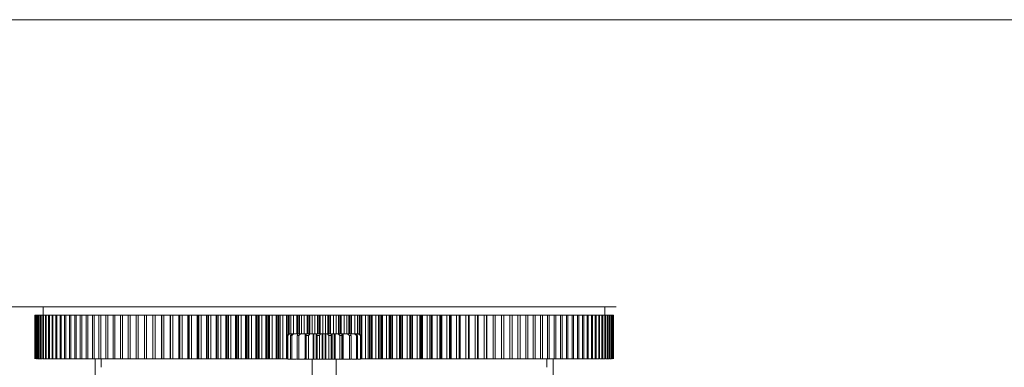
# Model space of a CAD drawing. Header units: millimetres. Extents: x 10 to 2518, y 8 to 1786.
# Tile 15 of 34: x 350 to 935, y 1580 to 1786. Entities that reach past the tile are written whole.
import ezdxf

# ---------------------------------------------------------------- set-up
doc = ezdxf.new("R2010")
doc.units = ezdxf.units.MM
doc.layers.add('1', color=7, linetype='Continuous', true_color=0xffffff)
doc.styles.add('黑体', font='txt')
doc.dimstyles.new('DIMSTYLE_BRK_3', dxfattribs={"dimtxt": 0.18, "dimasz": 0.18, "dimexe": 0.18, "dimexo": 0.0625, "dimgap": 0.09, "dimtad": 0, "dimtih": 1, "dimtoh": 1, "dimdec": 4, "dimzin": 0, "dimdsep": 46, "dimtxsty": 'Standard', "dimcen": 0.09, "dimadec": 0, "dimazin": 0, "dimtfac": 1, "dimtdec": 4, "dimtofl": 0, "dimtmove": 0, "dimatfit": 3, "dimfxl": 1, "dimtolj": 1, "dimtzin": 0, "dimarcsym": 0})

# ---------------------------------------------------------------- blocks, each defined once
blk = doc.blocks.new('_U10')
at = {"layer": '1', "color": 92, "linetype": 'Continuous', "lineweight": 13}
for p, q in [((363.96, 1615.89), (113.25, 1615.89)), ((113.75, 1613.39), (113.75, 1459.5)), ((113.75, 1284.39), (113.75, 1438.28)), ((225.5, 1281.89), (113.25, 1281.89)), ((240.24, 1281.89), (226, 1281.89))]:
    blk.add_line(p, q, dxfattribs=at)
at = {"layer": '1', "color": 92, "lineweight": 13}
for points in [[(114.17, 1613.39), (113.33, 1613.39), (113.75, 1615.89)], [(113.33, 1284.39), (114.17, 1284.39), (113.75, 1281.89)]]:
    blk.add_solid(points, dxfattribs=at)
at = {"layer": 'Defpoints', "color": 0, "lineweight": 13}
for p in [(113.75, 1615.89), (364.46, 1615.89), (240.74, 1281.89)]:
    blk.add_point(p, dxfattribs=at)
at = {"layer": '1', "color": 7, "lineweight": 13, "insert": (113.75, 1459), "char_height": 20, "attachment_point": 2, "style": '黑体'}
blk.add_mtext('\\A1;334', dxfattribs=at)

msp = doc.modelspace()

# ---------------------------------------------------------------- linework, layer by layer
at = {"layer": '1', "color": 92, "linetype": 'Continuous', "lineweight": 13}
msp.add_line((10, 1786.3643), (2517.9237, 1786.3643), dxfattribs=at)
at = {"layer": '1', "color": 253, "linetype": 'Continuous', "lineweight": 13}
for q in [(357.0137, 1615.8895), (704.491, 1615.8895)]:
    msp.add_line((530.7523, 1615.8895), q, dxfattribs=at)
at = {"layer": '1', "color": 7, "linetype": 'Continuous', "lineweight": 13}
for p, q in [((363.7523, 1615.8895), (363.7523, 1610.8895)), ((697.7523, 1610.8895), (697.7523, 1615.8895)), ((358.7685, 1610.8895), (358.7988, 1610.8895)), ((358.7685, 1584.8895), (358.7685, 1610.8895)), ((358.7988, 1610.8895), (358.973, 1610.8895)), ((358.7988, 1584.8895), (358.7988, 1610.8895)), ((358.973, 1584.8895), (358.973, 1610.8895)), ((358.973, 1610.8895), (359.064, 1610.8895)), ((359.064, 1584.8895), (359.064, 1610.8895)), ((359.064, 1610.8895), (359.4123, 1610.8895)), ((359.4122, 1584.8895), (359.4122, 1610.8895)), ((359.4123, 1610.8895), (359.5638, 1610.8895)), ((359.5638, 1584.8895), (359.5638, 1610.8895)), ((359.5638, 1610.8895), (360.0855, 1610.8895)), ((360.0855, 1584.8895), (360.0855, 1610.8895)), ((360.0855, 1610.8895), (360.2973, 1610.8895)), ((360.2973, 1584.8895), (360.2973, 1610.8895)), ((360.2973, 1610.8895), (360.9919, 1610.8895)), ((360.9918, 1584.8895), (360.9918, 1610.8895)), ((360.9919, 1610.8895), (361.2637, 1610.8895)), ((361.2637, 1584.8895), (361.2637, 1610.8895)), ((361.2637, 1610.8895), (362.13, 1610.8895)), ((362.13, 1584.8895), (362.13, 1610.8895)), ((362.13, 1610.8895), (362.4615, 1610.8895)), ((362.4615, 1584.8895), (362.4615, 1610.8895)), ((362.4615, 1610.8895), (363.4985, 1610.8895)), ((363.4985, 1584.8895), (363.4985, 1610.8895)), ((363.4985, 1610.8895), (363.8893, 1610.8895)), ((363.8893, 1584.8895), (363.8893, 1610.8895)), ((363.8893, 1610.8895), (365.0955, 1610.8895)), ((365.0955, 1584.8895), (365.0955, 1610.8895)), ((365.0955, 1610.8895), (365.5449, 1610.8895)), ((365.5449, 1584.8895), (365.5449, 1610.8895)), ((365.5449, 1610.8895), (366.9187, 1610.8895)), ((366.9187, 1584.8895), (366.9187, 1610.8895)), ((366.9187, 1610.8895), (367.4262, 1610.8895)), ((367.4262, 1584.8895), (367.4262, 1610.8895)), ((367.4262, 1610.8895), (368.9657, 1610.8895)), ((368.9657, 1584.8895), (368.9657, 1610.8895)), ((368.9657, 1610.8895), (369.5306, 1610.8895)), ((369.5306, 1584.8895), (369.5306, 1610.8895)), ((369.5306, 1610.8895), (371.2337, 1610.8895)), ((371.8552, 1610.8895), (371.2337, 1610.8895)), ((371.2337, 1584.8895), (371.2337, 1610.8895)), ((371.8552, 1610.8895), (373.7196, 1610.8895)), ((371.8552, 1584.8895), (371.8552, 1610.8895)), ((373.7196, 1584.8895), (373.7196, 1610.8895)), ((373.7196, 1610.8895), (374.3968, 1610.8895)), ((374.3968, 1584.8895), (374.3968, 1610.8895)), ((374.3968, 1610.8895), (376.42, 1610.8895)), ((376.42, 1584.8895), (376.42, 1610.8895)), ((376.42, 1610.8895), (377.152, 1610.8895)), ((377.152, 1610.8895), (379.3312, 1610.8895)), ((377.152, 1584.8895), (377.152, 1610.8895)), ((379.3312, 1584.8895), (379.3312, 1610.8895)), ((379.3312, 1610.8895), (380.117, 1610.8895)), ((380.117, 1610.8895), (382.4491, 1610.8895)), ((380.117, 1584.8895), (380.117, 1610.8895)), ((383.2877, 1610.8895), (382.4491, 1610.8895)), ((382.4491, 1584.8895), (382.4491, 1610.8895)), ((383.2877, 1584.8895), (383.2877, 1610.8895)), ((383.2877, 1610.8895), (385.7696, 1610.8895)), ((386.6599, 1610.8895), (385.7697, 1610.8895)), ((385.7697, 1584.8895), (385.7697, 1610.8895)), ((386.6599, 1610.8895), (389.2882, 1610.8895)), ((386.6599, 1584.8895), (386.6599, 1610.8895)), ((390.2288, 1610.8895), (389.2883, 1610.8895)), ((389.2883, 1584.8895), (389.2883, 1610.8895)), ((390.2288, 1610.8895), (393.0001, 1610.8895)), ((390.2288, 1584.8895), (390.2288, 1610.8895)), ((393.9897, 1610.8895), (393.0001, 1610.8895)), ((393.0001, 1584.8895), (393.0001, 1610.8895)), ((393.9897, 1610.8895), (396.9, 1610.8895)), ((393.9897, 1584.8895), (393.9897, 1610.8895)), ((397.9375, 1610.8895), (396.9, 1610.8895)), ((396.9, 1584.8895), (396.9, 1610.8895)), ((397.9375, 1610.8895), (400.9828, 1610.8895)), ((397.9375, 1584.8895), (397.9375, 1610.8895)), ((402.0666, 1610.8895), (400.9828, 1610.8895)), ((400.9828, 1584.8895), (400.9828, 1610.8895)), ((402.0666, 1610.8895), (405.2428, 1610.8895)), ((402.0666, 1584.8895), (402.0666, 1610.8895)), ((406.3715, 1610.8895), (405.2429, 1610.8895)), ((405.2429, 1584.8895), (405.2429, 1610.8895)), ((406.3715, 1610.8895), (409.6743, 1610.8895)), ((406.3715, 1584.8895), (406.3715, 1610.8895)), ((410.8462, 1610.8895), (409.6743, 1610.8895)), ((409.6743, 1584.8895), (409.6743, 1610.8895)), ((410.8462, 1610.8895), (414.2712, 1610.8895)), ((410.8462, 1584.8895), (410.8462, 1610.8895)), ((415.4848, 1610.8895), (414.2712, 1610.8895)), ((414.2712, 1584.8895), (414.2712, 1610.8895)), ((415.4848, 1610.8895), (419.0271, 1610.8895)), ((415.4848, 1584.8895), (415.4848, 1610.8895)), ((420.2808, 1610.8895), (419.0271, 1610.8895)), ((419.0271, 1584.8895), (419.0271, 1610.8895)), ((420.2808, 1610.8895), (423.9357, 1610.8895)), ((420.2808, 1584.8895), (420.2808, 1610.8895)), ((425.2277, 1610.8895), (423.9357, 1610.8895)), ((423.9357, 1584.8895), (423.9357, 1610.8895)), ((425.2277, 1610.8895), (429.0161, 1610.8895)), ((425.2277, 1584.8895), (425.2277, 1610.8895)), ((428.9901, 1584.8895), (428.9901, 1610.8895)), ((429.0161, 1610.8895), (430.3187, 1610.8895)), ((430.3187, 1610.8895), (434.0153, 1610.8895)), ((430.3187, 1584.8895), (430.3187, 1610.8895)), ((434.1836, 1610.8895), (434.0153, 1610.8895)), ((434.0153, 1584.8895), (434.0153, 1610.8895)), ((434.1836, 1584.8895), (434.1836, 1610.8895)), ((434.1836, 1610.8895), (435.5469, 1610.8895)), ((435.5469, 1610.8895), (439.1467, 1610.8895)), ((435.5469, 1584.8895), (435.5469, 1610.8895)), ((439.5089, 1610.8895), (439.1467, 1610.8895)), ((439.1467, 1584.8895), (439.1467, 1610.8895)), ((440.9051, 1610.8895), (439.5089, 1610.8895)), ((439.5089, 1584.8895), (439.5089, 1610.8895)), ((440.9051, 1610.8895), (444.4031, 1610.8895)), ((440.9051, 1584.8895), (440.9051, 1610.8895)), ((444.8707, 1610.8895), (444.4031, 1610.8895)), ((444.4031, 1584.8895), (444.4031, 1610.8895)), ((444.8707, 1584.8895), (444.8707, 1610.8895)), ((446.3861, 1610.8895), (444.9589, 1610.8895)), ((444.9589, 1584.8895), (444.9589, 1610.8895)), ((446.3861, 1584.8895), (446.3861, 1610.8895)), ((446.3861, 1610.8895), (449.7776, 1610.8895)), ((449.7776, 1584.8895), (449.7776, 1610.8895)), ((450.2433, 1610.8895), (449.7776, 1610.8895)), ((450.2433, 1584.8895), (450.2433, 1610.8895)), ((450.2433, 1610.8895), (450.526, 1610.8895)), ((451.9823, 1610.8895), (450.526, 1610.8895)), ((450.526, 1584.8895), (450.526, 1610.8895)), ((451.9823, 1610.8895), (455.2626, 1610.8895)), ((451.9823, 1584.8895), (451.9823, 1610.8895)), ((455.2626, 1584.8895), (455.2626, 1610.8895)), ((455.7258, 1610.8895), (455.2626, 1610.8895)), ((455.7258, 1610.8895), (456.2027, 1610.8895)), ((455.7258, 1584.8895), (455.7258, 1610.8895)), ((457.6861, 1610.8895), (456.2027, 1610.8895)), ((456.2027, 1584.8895), (456.2027, 1610.8895)), ((457.6861, 1610.8895), (460.8507, 1610.8895)), ((457.6861, 1584.8895), (457.6861, 1610.8895)), ((461.3108, 1610.8895), (460.8507, 1610.8895)), ((460.8507, 1584.8895), (460.8507, 1610.8895)), ((461.3108, 1584.8895), (461.3108, 1610.8895)), ((461.3108, 1610.8895), (461.9813, 1610.8895)), ((463.4897, 1610.8895), (461.9813, 1610.8895)), ((461.9813, 1584.8895), (461.9813, 1610.8895)), ((463.4897, 1610.8895), (466.5343, 1610.8895)), ((463.4897, 1584.8895), (463.4897, 1610.8895)), ((466.5343, 1584.8895), (466.5343, 1610.8895)), ((466.9906, 1610.8895), (466.5343, 1610.8895)), ((466.9906, 1610.8895), (467.7467, 1610.8895)), ((466.9906, 1584.8895), (466.9906, 1610.8895)), ((467.7467, 1584.8895), (467.7467, 1610.8895)), ((467.7467, 1610.8895), (467.8527, 1610.8895)), ((467.8527, 1610.8895), (467.8527, 1584.8895)), ((467.8527, 1610.8895), (467.8538, 1610.8895)), ((467.8538, 1584.8895), (467.8538, 1610.8895)), ((467.8538, 1610.8895), (469.3851, 1610.8895)), ((469.3851, 1610.8895), (472.3056, 1610.8895)), ((469.3851, 1584.8895), (469.3851, 1610.8895)), ((472.7576, 1610.8895), (472.3056, 1610.8895)), ((472.3056, 1584.8895), (472.3056, 1610.8895)), ((472.7576, 1610.8895), (473.5245, 1610.8895)), ((472.7576, 1584.8895), (472.7576, 1610.8895)), ((473.757, 1610.8895), (473.5245, 1610.8895)), ((473.5245, 1584.8895), (473.5245, 1610.8895)), ((473.757, 1610.8895), (473.757, 1584.8895)), ((473.757, 1610.8895), (473.8122, 1610.8895)), ((473.8122, 1584.8895), (473.8122, 1610.8895)), ((473.8122, 1610.8895), (475.3644, 1610.8895)), ((475.3644, 1610.8895), (478.1567, 1610.8895)), ((475.3644, 1584.8895), (475.3644, 1610.8895)), ((478.6037, 1610.8895), (478.1567, 1610.8895)), ((478.1567, 1584.8895), (478.1567, 1610.8895)), ((478.6037, 1610.8895), (479.3805, 1610.8895)), ((478.6037, 1584.8895), (478.6037, 1610.8895)), ((479.3805, 1584.8895), (479.3805, 1610.8895)), ((479.3805, 1610.8895), (479.6579, 1610.8895)), ((479.8484, 1610.8895), (479.6579, 1610.8895)), ((479.6579, 1584.8895), (479.6579, 1610.8895)), ((479.8484, 1584.8895), (479.8484, 1610.8895)), ((479.8484, 1610.8895), (481.4193, 1610.8895)), ((481.4193, 1610.8895), (484.0797, 1610.8895)), ((481.4193, 1584.8895), (481.4193, 1610.8895)), ((484.0797, 1584.8895), (484.0797, 1610.8895)), ((484.5211, 1610.8895), (484.0797, 1610.8895)), ((484.5211, 1610.8895), (485.3067, 1610.8895)), ((484.5211, 1584.8895), (484.5211, 1610.8895)), ((485.3067, 1584.8895), (485.3067, 1610.8895)), ((485.3067, 1610.8895), (485.5978, 1610.8895)), ((485.9541, 1610.8895), (485.5978, 1610.8895)), ((485.5978, 1584.8895), (485.5978, 1610.8895)), ((487.5416, 1610.8895), (485.9541, 1610.8895)), ((485.9541, 1584.8895), (485.9541, 1610.8895)), ((487.5416, 1610.8895), (490.0665, 1610.8895)), ((487.5416, 1584.8895), (487.5416, 1610.8895)), ((490.5016, 1610.8895), (490.0665, 1610.8895)), ((490.0665, 1584.8895), (490.0665, 1610.8895)), ((490.5016, 1610.8895), (491.295, 1610.8895)), ((490.5016, 1584.8895), (490.5016, 1610.8895)), ((491.5995, 1610.8895), (491.295, 1610.8895)), ((491.295, 1584.8895), (491.295, 1610.8895)), ((491.5995, 1584.8895), (491.5995, 1610.8895)), ((491.5995, 1610.8895), (492.121, 1610.8895)), ((493.723, 1610.8895), (492.121, 1610.8895)), ((492.121, 1584.8895), (492.121, 1610.8895)), ((493.723, 1610.8895), (496.1088, 1610.8895)), ((493.723, 1584.8895), (493.723, 1610.8895)), ((496.5371, 1610.8895), (496.1088, 1610.8895)), ((496.1088, 1584.8895), (496.1088, 1610.8895)), ((496.5371, 1584.8895), (496.5371, 1610.8895)), ((496.5371, 1610.8895), (497.3371, 1610.8895)), ((497.6546, 1610.8895), (497.3371, 1610.8895)), ((497.3371, 1584.8895), (497.3371, 1610.8895)), ((497.6546, 1584.8895), (497.6546, 1610.8895)), ((497.6546, 1610.8895), (498.3406, 1610.8895)), ((499.9549, 1610.8895), (498.3406, 1610.8895)), ((498.3406, 1584.8895), (498.3406, 1610.8895)), ((499.9549, 1610.8895), (502.1984, 1610.8895)), ((499.9549, 1584.8895), (499.9549, 1610.8895)), ((502.6194, 1610.8895), (502.1984, 1610.8895)), ((502.1984, 1584.8895), (502.1984, 1610.8895)), ((502.6194, 1610.8895), (503.4249, 1610.8895)), ((502.6194, 1584.8895), (502.6194, 1610.8895)), ((503.755, 1610.8895), (503.4249, 1610.8895)), ((503.4249, 1584.8895), (503.4249, 1610.8895)), ((503.755, 1584.8895), (503.755, 1610.8895)), ((503.755, 1610.8895), (504.6046, 1610.8895)), ((506.2289, 1610.8895), (504.6046, 1610.8895)), ((504.6046, 1584.8895), (504.6046, 1610.8895)), ((506.2289, 1610.8895), (508.327, 1610.8895)), ((506.2289, 1584.8895), (506.2289, 1610.8895)), ((508.74, 1610.8895), (508.327, 1610.8895)), ((508.327, 1584.8895), (508.327, 1610.8895)), ((508.74, 1610.8895), (509.55, 1610.8895)), ((508.74, 1584.8895), (508.74, 1610.8895)), ((509.8922, 1610.8895), (509.55, 1610.8895)), ((509.55, 1599.4601), (509.55, 1610.8895)), ((509.8922, 1599.7891), (509.8922, 1610.8895)), ((509.8922, 1610.8895), (510.9042, 1610.8895)), ((512.5363, 1610.8895), (510.9042, 1610.8895)), ((510.9042, 1599.7891), (510.9042, 1610.8895)), ((512.5363, 1610.8895), (514.4863, 1610.8895)), ((512.5363, 1599.7891), (512.5363, 1610.8895)), ((514.4863, 1599.7891), (514.4863, 1610.8895)), ((514.8908, 1610.8895), (514.4863, 1610.8895)), ((514.8908, 1610.8895), (515.7041, 1610.8895)), ((514.8908, 1599.7891), (514.8908, 1610.8895)), ((516.0579, 1610.8895), (515.7041, 1610.8895)), ((515.7041, 1599.7891), (515.7041, 1610.8895)), ((517.231, 1610.8895), (516.0579, 1610.8895)), ((516.0579, 1599.7891), (516.0579, 1610.8895)), ((518.8687, 1610.8895), (517.231, 1610.8895)), ((517.231, 1599.7891), (517.231, 1610.8895)), ((518.8687, 1610.8895), (520.6677, 1610.8895)), ((518.8687, 1599.7891), (518.8687, 1610.8895)), ((520.6677, 1599.7891), (520.6677, 1610.8895)), ((521.0631, 1610.8895), (520.6677, 1610.8895)), ((521.0631, 1610.8895), (521.8787, 1610.8895)), ((521.0631, 1599.7891), (521.0631, 1610.8895)), ((522.2437, 1610.8895), (521.8787, 1610.8895)), ((521.8787, 1599.7891), (521.8787, 1610.8895)), ((523.5762, 1610.8895), (522.2437, 1610.8895)), ((522.2437, 1599.7891), (522.2437, 1610.8895)), ((525.2173, 1610.8895), (523.5762, 1610.8895)), ((523.5762, 1599.7891), (523.5762, 1610.8895)), ((525.2173, 1610.8895), (526.863, 1610.8895)), ((525.2173, 1599.7891), (525.2173, 1610.8895)), ((526.863, 1599.7891), (526.863, 1610.8895)), ((527.2488, 1610.8895), (526.863, 1610.8895)), ((527.2488, 1610.8895), (528.0655, 1610.8895)), ((527.2488, 1599.7891), (527.2488, 1610.8895)), ((528.0654, 1599.7891), (528.0654, 1610.8895)), ((528.4411, 1610.8895), (528.0655, 1610.8895)), ((529.9312, 1610.8895), (528.4411, 1610.8895)), ((528.4411, 1599.7891), (528.4411, 1610.8895)), ((531.5734, 1610.8895), (529.9312, 1610.8895)), ((529.9312, 1599.7891), (529.9312, 1610.8895)), ((531.5734, 1610.8895), (533.0636, 1610.8895)), ((531.5734, 1599.7891), (531.5734, 1610.8895)), ((533.0636, 1599.7891), (533.0636, 1610.8895)), ((533.4392, 1610.8895), (533.0636, 1610.8895)), ((533.4392, 1610.8895), (534.2559, 1610.8895)), ((533.4392, 1599.7891), (533.4392, 1610.8895)), ((534.6416, 1610.8895), (534.2559, 1610.8895)), ((534.2559, 1599.7891), (534.2559, 1610.8895)), ((536.2874, 1610.8895), (534.6416, 1610.8895)), ((534.6416, 1599.7891), (534.6416, 1610.8895)), ((537.9285, 1610.8895), (536.2874, 1610.8895)), ((536.2874, 1599.7891), (536.2874, 1610.8895)), ((537.9285, 1610.8895), (539.261, 1610.8895)), ((537.9285, 1599.7891), (537.9285, 1610.8895)), ((539.261, 1599.7891), (539.261, 1610.8895)), ((539.6259, 1610.8895), (539.261, 1610.8895)), ((539.6259, 1610.8895), (540.4415, 1610.8895)), ((539.6259, 1599.7891), (539.6259, 1610.8895)), ((540.8369, 1610.8895), (540.4415, 1610.8895)), ((540.4415, 1599.7891), (540.4415, 1610.8895)), ((542.6359, 1610.8895), (540.8369, 1610.8895)), ((540.8369, 1599.7891), (540.8369, 1610.8895)), ((542.6359, 1599.7891), (542.6359, 1610.8895)), ((544.2737, 1610.8895), (542.6359, 1610.8895)), ((544.2737, 1610.8895), (545.4467, 1610.8895)), ((544.2737, 1599.7891), (544.2737, 1610.8895)), ((545.4467, 1599.7891), (545.4467, 1610.8895)), ((545.8006, 1610.8895), (545.4467, 1610.8895)), ((545.8006, 1610.8895), (546.6139, 1610.8895)), ((545.8006, 1599.7891), (545.8006, 1610.8895)), ((546.6139, 1599.7891), (546.6139, 1610.8895)), ((546.6139, 1610.8895), (547.0184, 1610.8895)), ((548.9683, 1610.8895), (547.0184, 1610.8895)), ((547.0184, 1599.7891), (547.0184, 1610.8895)), ((550.6004, 1610.8895), (548.9683, 1610.8895)), ((548.9683, 1599.7891), (548.9683, 1610.8895)), ((550.6004, 1610.8895), (551.6124, 1610.8895)), ((550.6004, 1599.7891), (550.6004, 1610.8895)), ((551.9546, 1610.8895), (551.6124, 1610.8895)), ((551.6124, 1599.7891), (551.6124, 1610.8895)), ((551.9546, 1610.8895), (552.7646, 1610.8895)), ((551.9546, 1599.4601), (551.9546, 1610.8895)), ((552.7646, 1584.8895), (552.7646, 1610.8895)), ((552.7646, 1610.8895), (553.1776, 1610.8895)), ((553.1776, 1584.8895), (553.1776, 1610.8895)), ((553.1776, 1610.8895), (555.2758, 1610.8895)), ((556.9001, 1610.8895), (555.2758, 1610.8895)), ((555.2758, 1584.8895), (555.2758, 1610.8895)), ((556.9001, 1610.8895), (557.7497, 1610.8895)), ((556.9001, 1584.8895), (556.9001, 1610.8895)), ((558.0797, 1610.8895), (557.7497, 1610.8895)), ((557.7497, 1584.8895), (557.7497, 1610.8895)), ((558.0797, 1610.8895), (558.8853, 1610.8895)), ((558.0797, 1584.8895), (558.0797, 1610.8895)), ((558.8853, 1584.8895), (558.8853, 1610.8895)), ((558.8853, 1610.8895), (559.3062, 1610.8895)), ((559.3062, 1584.8895), (559.3062, 1610.8895)), ((559.3062, 1610.8895), (561.5497, 1610.8895)), ((563.164, 1610.8895), (561.5497, 1610.8895)), ((561.5497, 1584.8895), (561.5497, 1610.8895)), ((563.164, 1610.8895), (563.85, 1610.8895)), ((563.164, 1584.8895), (563.164, 1610.8895)), ((564.1675, 1610.8895), (563.85, 1610.8895)), ((563.85, 1584.8895), (563.85, 1610.8895)), ((564.1675, 1584.8895), (564.1675, 1610.8895)), ((564.1675, 1610.8895), (564.9675, 1610.8895)), ((564.9675, 1584.8895), (564.9675, 1610.8895)), ((564.9675, 1610.8895), (565.3959, 1610.8895)), ((565.3959, 1584.8895), (565.3959, 1610.8895)), ((565.3959, 1610.8895), (567.7817, 1610.8895)), ((569.3837, 1610.8895), (567.7817, 1610.8895)), ((567.7817, 1584.8895), (567.7817, 1610.8895)), ((569.3837, 1610.8895), (569.9051, 1610.8895)), ((569.3837, 1584.8895), (569.3837, 1610.8895)), ((570.2097, 1610.8895), (569.9051, 1610.8895)), ((569.9051, 1584.8895), (569.9051, 1610.8895)), ((570.2097, 1584.8895), (570.2097, 1610.8895)), ((570.2097, 1610.8895), (571.003, 1610.8895)), ((571.4382, 1610.8895), (571.003, 1610.8895)), ((571.003, 1584.8895), (571.003, 1610.8895)), ((571.4382, 1584.8895), (571.4382, 1610.8895)), ((571.4382, 1610.8895), (573.963, 1610.8895)), ((575.5506, 1610.8895), (573.963, 1610.8895)), ((573.963, 1584.8895), (573.963, 1610.8895)), ((575.5506, 1610.8895), (575.9068, 1610.8895)), ((575.5506, 1584.8895), (575.5506, 1610.8895)), ((575.9068, 1584.8895), (575.9068, 1610.8895)), ((576.1979, 1610.8895), (575.9068, 1610.8895)), ((576.1979, 1610.8895), (576.9836, 1610.8895)), ((576.1979, 1584.8895), (576.1979, 1610.8895)), ((576.9835, 1584.8895), (576.9835, 1610.8895)), ((577.4249, 1610.8895), (576.9836, 1610.8895)), ((580.0853, 1610.8895), (577.4249, 1610.8895)), ((577.4249, 1584.8895), (577.4249, 1610.8895)), ((581.6563, 1610.8895), (580.0853, 1610.8895)), ((580.0853, 1584.8895), (580.0853, 1610.8895)), ((581.6563, 1610.8895), (581.8468, 1610.8895)), ((581.6563, 1584.8895), (581.6563, 1610.8895)), ((581.8468, 1584.8895), (581.8468, 1610.8895)), ((582.1241, 1610.8895), (581.8468, 1610.8895)), ((582.1241, 1584.8895), (582.1241, 1610.8895)), ((582.1241, 1610.8895), (582.9009, 1610.8895)), ((583.3479, 1610.8895), (582.9009, 1610.8895)), ((582.9009, 1584.8895), (582.9009, 1610.8895)), ((583.3479, 1584.8895), (583.3479, 1610.8895)), ((583.3479, 1610.8895), (586.1402, 1610.8895)), ((587.6924, 1610.8895), (586.1402, 1610.8895)), ((586.1402, 1584.8895), (586.1402, 1610.8895)), ((587.6924, 1610.8895), (587.7477, 1610.8895)), ((587.6924, 1584.8895), (587.6924, 1610.8895)), ((587.7477, 1584.8895), (587.7477, 1610.8895)), ((587.7477, 1610.8895), (587.9801, 1610.8895)), ((587.9801, 1584.8895), (587.9801, 1610.8895)), ((587.9801, 1610.8895), (588.7471, 1610.8895)), ((589.199, 1610.8895), (588.7471, 1610.8895)), ((588.7471, 1584.8895), (588.7471, 1610.8895)), ((589.199, 1584.8895), (589.199, 1610.8895)), ((589.199, 1610.8895), (592.1195, 1610.8895)), ((593.6508, 1610.8895), (592.1195, 1610.8895)), ((592.1195, 1584.8895), (592.1195, 1610.8895)), ((593.6519, 1610.8895), (593.6508, 1610.8895)), ((593.6508, 1584.8895), (593.6508, 1610.8895)), ((593.6519, 1584.8895), (593.6519, 1610.8895)), ((593.6519, 1610.8895), (593.7579, 1610.8895)), ((593.7579, 1584.8895), (593.7579, 1610.8895)), ((593.7579, 1610.8895), (594.514, 1610.8895)), ((594.9703, 1610.8895), (594.514, 1610.8895)), ((594.514, 1584.8895), (594.514, 1610.8895)), ((598.015, 1610.8895), (594.9703, 1610.8895)), ((594.9703, 1584.8895), (594.9703, 1610.8895)), ((599.5233, 1610.8895), (598.015, 1610.8895)), ((598.015, 1584.8895), (598.015, 1610.8895)), ((599.5233, 1584.8895), (599.5233, 1610.8895)), ((599.5233, 1610.8895), (600.1939, 1610.8895)), ((600.6539, 1610.8895), (600.1939, 1610.8895)), ((600.1939, 1584.8895), (600.1939, 1610.8895)), ((603.8186, 1610.8895), (600.6539, 1610.8895)), ((600.6539, 1584.8895), (600.6539, 1610.8895)), ((603.8186, 1584.8895), (603.8186, 1610.8895)), ((605.3019, 1610.8895), (603.8186, 1610.8895)), ((605.3019, 1584.8895), (605.3019, 1610.8895)), ((605.3019, 1610.8895), (605.7789, 1610.8895)), ((605.7789, 1584.8895), (605.7789, 1610.8895)), ((605.7789, 1610.8895), (606.2421, 1610.8895)), ((609.5223, 1610.8895), (606.2421, 1610.8895)), ((606.2421, 1584.8895), (606.2421, 1610.8895)), ((610.9786, 1610.8895), (609.5223, 1610.8895)), ((609.5223, 1584.8895), (609.5223, 1610.8895)), ((610.9786, 1584.8895), (610.9786, 1610.8895)), ((610.9786, 1610.8895), (611.2614, 1610.8895)), ((611.7271, 1610.8895), (611.2614, 1610.8895)), ((611.2614, 1584.8895), (611.2614, 1610.8895)), ((615.1185, 1610.8895), (611.7271, 1610.8895)), ((611.7271, 1584.8895), (611.7271, 1610.8895)), ((616.5458, 1610.8895), (615.1185, 1610.8895)), ((615.1185, 1584.8895), (615.1185, 1610.8895)), ((616.5458, 1584.8895), (616.5458, 1610.8895)), ((617.1015, 1610.8895), (616.6339, 1610.8895)), ((616.6339, 1584.8895), (616.6339, 1610.8895)), ((617.1015, 1584.8895), (617.1015, 1610.8895)), ((617.1015, 1610.8895), (620.5995, 1610.8895)), ((621.9957, 1610.8895), (620.5995, 1610.8895)), ((620.5995, 1584.8895), (620.5995, 1610.8895)), ((622.358, 1610.8895), (621.9957, 1610.8895)), ((621.9957, 1584.8895), (621.9957, 1610.8895)), ((622.358, 1584.8895), (622.358, 1610.8895)), ((622.358, 1610.8895), (625.9577, 1610.8895)), ((625.9577, 1584.8895), (625.9577, 1610.8895)), ((625.9577, 1610.8895), (627.3211, 1610.8895)), ((627.4893, 1610.8895), (627.3211, 1610.8895)), ((627.3211, 1584.8895), (627.3211, 1610.8895)), ((627.4893, 1584.8895), (627.4893, 1610.8895)), ((627.4893, 1610.8895), (631.1859, 1610.8895)), ((631.1859, 1584.8895), (631.1859, 1610.8895)), ((631.1859, 1610.8895), (632.4885, 1610.8895)), ((636.277, 1610.8895), (632.4885, 1610.8895)), ((632.5145, 1584.8895), (632.5145, 1610.8895)), ((637.569, 1610.8895), (636.277, 1610.8895)), ((636.277, 1584.8895), (636.277, 1610.8895)), ((641.2238, 1610.8895), (637.569, 1610.8895)), ((637.569, 1584.8895), (637.569, 1610.8895)), ((642.4775, 1610.8895), (641.2238, 1610.8895)), ((641.2238, 1584.8895), (641.2238, 1610.8895)), ((642.4775, 1584.8895), (642.4775, 1610.8895)), ((646.0198, 1610.8895), (642.4776, 1610.8895)), ((647.2335, 1610.8895), (646.0198, 1610.8895)), ((646.0198, 1584.8895), (646.0198, 1610.8895)), ((650.6584, 1610.8895), (647.2335, 1610.8895)), ((647.2335, 1584.8895), (647.2335, 1610.8895)), ((651.8303, 1610.8895), (650.6584, 1610.8895)), ((650.6584, 1584.8895), (650.6584, 1610.8895)), ((651.8303, 1584.8895), (651.8303, 1610.8895)), ((655.1332, 1610.8895), (651.8304, 1610.8895)), ((656.2618, 1610.8895), (655.1332, 1610.8895)), ((655.1332, 1584.8895), (655.1332, 1610.8895)), ((656.2618, 1584.8895), (656.2618, 1610.8895)), ((659.4381, 1610.8895), (656.2618, 1610.8895)), ((660.5218, 1610.8895), (659.4381, 1610.8895)), ((659.4381, 1584.8895), (659.4381, 1610.8895)), ((660.5218, 1584.8895), (660.5218, 1610.8895)), ((663.5672, 1610.8895), (660.5219, 1610.8895)), ((664.6046, 1610.8895), (663.5672, 1610.8895)), ((663.5672, 1584.8895), (663.5672, 1610.8895)), ((667.5149, 1610.8895), (664.6046, 1610.8895)), ((664.6046, 1584.8895), (664.6046, 1610.8895)), ((668.5045, 1610.8895), (667.5149, 1610.8895)), ((667.5149, 1584.8895), (667.5149, 1610.8895)), ((668.5045, 1584.8895), (668.5045, 1610.8895)), ((671.2758, 1610.8895), (668.5046, 1610.8895)), ((672.2164, 1610.8895), (671.2758, 1610.8895)), ((671.2758, 1584.8895), (671.2758, 1610.8895)), ((674.8448, 1610.8895), (672.2164, 1610.8895)), ((672.2164, 1584.8895), (672.2164, 1610.8895)), ((675.7349, 1610.8895), (674.8448, 1610.8895)), ((674.8448, 1584.8895), (674.8448, 1610.8895)), ((675.7349, 1584.8895), (675.7349, 1610.8895)), ((678.2169, 1610.8895), (675.735, 1610.8895)), ((679.0555, 1610.8895), (678.2169, 1610.8895)), ((678.2169, 1584.8895), (678.2169, 1610.8895)), ((681.3877, 1610.8895), (679.0555, 1610.8895)), ((679.0555, 1584.8895), (679.0555, 1610.8895)), ((681.3877, 1584.8895), (681.3877, 1610.8895)), ((681.3877, 1610.8895), (682.1734, 1610.8895)), ((684.3526, 1610.8895), (682.1734, 1610.8895)), ((682.1735, 1584.8895), (682.1735, 1610.8895)), ((684.3526, 1584.8895), (684.3526, 1610.8895)), ((684.3526, 1610.8895), (685.0846, 1610.8895)), ((687.1078, 1610.8895), (685.0846, 1610.8895)), ((685.0846, 1584.8895), (685.0846, 1610.8895)), ((687.1078, 1584.8895), (687.1078, 1610.8895)), ((687.1078, 1610.8895), (687.785, 1610.8895)), ((689.6495, 1610.8895), (687.785, 1610.8895)), ((687.785, 1584.8895), (687.785, 1610.8895)), ((690.2709, 1610.8895), (689.6495, 1610.8895)), ((689.6495, 1584.8895), (689.6495, 1610.8895)), ((690.2709, 1584.8895), (690.2709, 1610.8895)), ((690.2709, 1610.8895), (691.9741, 1610.8895)), ((691.9741, 1584.8895), (691.9741, 1610.8895)), ((691.9741, 1610.8895), (692.5389, 1610.8895)), ((694.0784, 1610.8895), (692.5389, 1610.8895)), ((692.5389, 1584.8895), (692.5389, 1610.8895)), ((694.0784, 1584.8895), (694.0784, 1610.8895)), ((694.0784, 1610.8895), (694.5859, 1610.8895)), ((695.9597, 1610.8895), (694.5859, 1610.8895)), ((694.5859, 1584.8895), (694.5859, 1610.8895)), ((695.9597, 1584.8895), (695.9597, 1610.8895)), ((695.9597, 1610.8895), (696.4091, 1610.8895)), ((697.6154, 1610.8895), (696.4091, 1610.8895)), ((696.4092, 1584.8895), (696.4092, 1610.8895)), ((697.6154, 1584.8895), (697.6154, 1610.8895)), ((697.6154, 1610.8895), (698.0061, 1610.8895)), ((699.0431, 1610.8895), (698.0061, 1610.8895)), ((698.0061, 1584.8895), (698.0061, 1610.8895)), ((699.0431, 1584.8895), (699.0431, 1610.8895)), ((699.0431, 1610.8895), (699.3746, 1610.8895)), ((700.241, 1610.8895), (699.3746, 1610.8895)), ((699.3746, 1584.8895), (699.3746, 1610.8895)), ((700.241, 1584.8895), (700.241, 1610.8895)), ((700.241, 1610.8895), (700.5128, 1610.8895)), ((701.2073, 1610.8895), (700.5128, 1610.8895)), ((700.5129, 1584.8895), (700.5129, 1610.8895)), ((701.2073, 1584.8895), (701.2073, 1610.8895)), ((701.2073, 1610.8895), (701.4192, 1610.8895)), ((701.9409, 1610.8895), (701.4192, 1610.8895)), ((701.4192, 1584.8895), (701.4192, 1610.8895)), ((701.9409, 1584.8895), (701.9409, 1610.8895)), ((701.9409, 1610.8895), (702.0924, 1610.8895)), ((702.4406, 1610.8895), (702.0924, 1610.8895)), ((702.0924, 1584.8895), (702.0924, 1610.8895)), ((702.4406, 1584.8895), (702.4406, 1610.8895)), ((702.4406, 1610.8895), (702.5316, 1610.8895)), ((702.7058, 1610.8895), (702.5316, 1610.8895)), ((702.5316, 1584.8895), (702.5316, 1610.8895)), ((702.7362, 1610.8895), (702.7058, 1610.8895)), ((702.7058, 1584.8895), (702.7058, 1610.8895)), ((702.7362, 1584.8895), (702.7362, 1610.8895)), ((508.9253, 1598.7895), (508.9253, 1584.7895)), ((509.1427, 1598.7895), (508.9253, 1598.7895)), ((509.1427, 1598.7895), (509.1427, 1584.7895)), ((509.8566, 1599.7895), (510.2334, 1599.7895)), ((510.8445, 1598.7895), (510.8445, 1584.7895)), ((511.4755, 1598.7895), (510.8445, 1598.7895)), ((511.4755, 1598.7895), (511.4755, 1584.7895)), ((511.5252, 1599.7895), (512.6187, 1599.7895)), ((514.7123, 1598.7895), (514.7123, 1584.7895)), ((515.6951, 1598.7895), (514.7123, 1598.7895)), ((515.0759, 1599.7895), (516.7791, 1599.7895)), ((515.6951, 1598.7895), (515.6951, 1584.7895)), ((519.9196, 1599.7895), (519.428, 1599.7895)), ((519.428, 1599.7895), (519.428, 1584.7895)), ((519.9196, 1599.7895), (520.1557, 1599.7895)), ((519.9196, 1599.7895), (519.9196, 1584.7895)), ((520.1397, 1599.2061), (520.1397, 1584.7895)), ((520.1503, 1598.7895), (520.1503, 1584.7895)), ((521.3887, 1598.7895), (520.1503, 1598.7895)), ((520.1611, 1599.7895), (522.3073, 1599.7895)), ((521.3887, 1598.7895), (521.3887, 1584.7895)), ((524.697, 1599.7895), (524.2286, 1599.7895)), ((524.2286, 1599.7895), (524.2286, 1584.7895)), ((524.697, 1599.7895), (526.0004, 1599.7895)), ((524.697, 1599.7895), (524.697, 1584.7895)), ((526.0004, 1599.7895), (526.0004, 1584.7895)), ((526.044, 1599.7895), (526.044, 1584.7895)), ((526.2831, 1599.7895), (528.6621, 1599.7895)), ((526.6261, 1598.7895), (526.6261, 1584.7895)), ((527.9989, 1598.7895), (526.6261, 1598.7895)), ((527.9989, 1598.7895), (527.9989, 1584.7895)), ((530.0671, 1599.7895), (529.6677, 1599.7895)), ((529.6677, 1599.7895), (529.6677, 1584.7895)), ((530.0671, 1599.7895), (531.4375, 1599.7895)), ((530.0671, 1599.7895), (530.0671, 1584.7895)), ((531.8369, 1599.7895), (531.4375, 1599.7895)), ((531.4375, 1599.7895), (531.4375, 1584.7895)), ((531.8369, 1599.7895), (531.8369, 1584.7895)), ((532.8425, 1599.7895), (535.2216, 1599.7895)), ((533.5058, 1598.7895), (533.5058, 1584.7895)), ((534.8785, 1598.7895), (533.5058, 1598.7895)), ((534.8785, 1598.7895), (534.8785, 1584.7895)), ((535.4606, 1584.7895), (535.4606, 1599.7895)), ((535.5043, 1599.7895), (536.8077, 1599.7895)), ((535.5043, 1599.7895), (535.5043, 1584.7895)), ((537.2761, 1599.7895), (536.8077, 1599.7895)), ((536.8077, 1599.7895), (536.8077, 1584.7895)), ((537.2761, 1599.7895), (537.2761, 1584.7895)), ((539.1973, 1599.7895), (541.3435, 1599.7895)), ((540.1159, 1598.7895), (540.1159, 1584.7895)), ((541.3543, 1598.7895), (540.1159, 1598.7895)), ((541.3489, 1599.7895), (541.585, 1599.7895)), ((541.3543, 1598.7895), (541.3543, 1584.7895)), ((541.3649, 1584.7895), (541.3649, 1599.2061)), ((542.0767, 1599.7895), (541.585, 1599.7895)), ((541.585, 1599.7895), (541.585, 1584.7895)), ((542.0767, 1599.7895), (542.0767, 1584.7895)), ((544.7255, 1599.7895), (546.4287, 1599.7895)), ((546.7923, 1598.7895), (545.8095, 1598.7895)), ((545.8095, 1598.7895), (545.8095, 1584.7895)), ((546.7923, 1598.7895), (546.7923, 1584.7895)), ((548.8859, 1599.7895), (549.9794, 1599.7895)), ((550.0292, 1598.7895), (550.0292, 1584.7895)), ((550.6602, 1598.7895), (550.0292, 1598.7895)), ((550.6602, 1598.7895), (550.6602, 1584.7895)), ((551.2712, 1599.7895), (551.648, 1599.7895)), ((552.5793, 1598.7895), (552.3619, 1598.7895)), ((552.3619, 1598.7895), (552.3619, 1584.7895)), ((552.5793, 1598.7895), (552.5793, 1584.7895)), ((358.7685, 1584.8895), (358.7988, 1584.8895)), ((359.5638, 1584.8895), (359.8285, 1584.8895)), ((360.2973, 1584.8895), (360.7214, 1584.8895)), ((360.9918, 1584.8895), (361.2637, 1584.8895)), ((361.2637, 1584.8895), (361.8593, 1584.8895)), ((362.13, 1584.8895), (362.4615, 1584.8895)), ((362.4615, 1584.8895), (363.1221, 1584.8895)), ((363.4985, 1584.8895), (363.8893, 1584.8895)), ((363.8893, 1584.8895), (364.9247, 1584.8895)), ((365.0955, 1584.8895), (365.5449, 1584.8895)), ((365.5449, 1584.8895), (366.6495, 1584.8895)), ((366.9187, 1584.8895), (367.4262, 1584.8895)), ((367.4262, 1584.8895), (368.932, 1584.8895)), ((368.9657, 1584.8895), (369.5306, 1584.8895)), ((369.5306, 1584.8895), (371.2337, 1584.8895)), ((371.2337, 1584.8895), (371.8552, 1584.8895)), ((371.8552, 1584.8895), (373.7196, 1584.8895)), ((373.7196, 1584.8895), (374.3968, 1584.8895)), ((374.3968, 1584.8895), (376.342, 1584.8895)), ((376.42, 1584.8895), (377.152, 1584.8895)), ((377.152, 1584.8895), (379.2836, 1584.8895)), ((379.3312, 1584.8895), (380.117, 1584.8895)), ((380.117, 1584.8895), (382.3395, 1584.8895)), ((382.4491, 1584.8895), (383.2877, 1584.8895)), ((383.2877, 1584.8895), (385.7696, 1584.8895)), ((385.7697, 1584.8895), (386.6599, 1584.8895)), ((386.6599, 1584.8895), (389.2882, 1584.8895)), ((389.2883, 1584.8895), (390.2288, 1584.8895)), ((390.2288, 1584.8895), (393.0001, 1584.8895)), ((393.0001, 1584.8895), (393.9897, 1584.8895)), ((393.9897, 1584.8895), (396.9, 1584.8895)), ((394.6351, 1584.8892), (394.6351, 1571.8895)), ((396.9, 1584.8895), (397.9375, 1584.8895)), ((397.9375, 1584.8895), (400.9828, 1584.8895)), ((398.2523, 1584.8897), (398.2523, 1579.8895)), ((400.9828, 1584.8895), (402.0666, 1584.8895)), ((402.0666, 1584.8895), (405.2428, 1584.8895)), ((405.2429, 1584.8895), (406.3715, 1584.8895)), ((406.3715, 1584.8895), (409.6351, 1584.8895)), ((409.6743, 1584.8895), (410.8462, 1584.8895)), ((410.8462, 1584.8895), (414.2712, 1584.8895)), ((414.2712, 1584.8895), (415.4848, 1584.8895)), ((415.4848, 1584.8895), (419.0271, 1584.8895)), ((419.0271, 1584.8895), (420.2808, 1584.8895)), ((420.2808, 1584.8895), (423.9357, 1584.8895)), ((423.9357, 1584.8895), (425.2277, 1584.8895)), ((425.2277, 1584.8895), (429.0161, 1584.8895)), ((429.0161, 1584.8895), (430.3187, 1584.8895)), ((430.3187, 1584.8895), (434.0153, 1584.8895)), ((434.1836, 1584.8895), (434.0153, 1584.8895)), ((434.1836, 1584.8895), (435.5469, 1584.8895)), ((435.5469, 1584.8895), (439.1467, 1584.8895)), ((439.5089, 1584.8895), (439.1467, 1584.8895)), ((439.5089, 1584.8895), (440.9051, 1584.8895)), ((440.9051, 1584.8895), (444.4031, 1584.8895)), ((444.8707, 1584.8895), (444.4031, 1584.8895)), ((444.9589, 1584.8895), (446.3861, 1584.8895)), ((446.3861, 1584.8895), (449.7776, 1584.8895)), ((450.2433, 1584.8895), (449.7776, 1584.8895)), ((450.2433, 1584.8895), (450.526, 1584.8895)), ((450.526, 1584.8895), (451.9823, 1584.8895)), ((451.9823, 1584.8895), (455.2626, 1584.8895)), ((455.7258, 1584.8895), (455.2626, 1584.8895)), ((455.7258, 1584.8895), (456.2027, 1584.8895)), ((456.2027, 1584.8895), (457.6861, 1584.8895)), ((457.6861, 1584.8895), (460.8507, 1584.8895)), ((461.3108, 1584.8895), (460.8507, 1584.8895)), ((461.3108, 1584.8895), (461.9813, 1584.8895)), ((461.9813, 1584.8895), (463.4897, 1584.8895)), ((463.4897, 1584.8895), (466.5343, 1584.8895)), ((466.9906, 1584.8895), (466.5343, 1584.8895)), ((466.9906, 1584.8895), (467.7467, 1584.8895)), ((467.7467, 1584.8895), (467.8538, 1584.8895)), ((467.8538, 1584.8895), (469.3851, 1584.8895)), ((469.3851, 1584.8895), (472.3056, 1584.8895)), ((472.7576, 1584.8895), (472.3056, 1584.8895)), ((472.7576, 1584.8895), (473.5245, 1584.8895)), ((473.757, 1584.8895), (473.5245, 1584.8895)), ((473.757, 1584.8895), (473.8122, 1584.8895)), ((473.8122, 1584.8895), (475.3644, 1584.8895)), ((475.3644, 1584.8895), (478.1567, 1584.8895)), ((478.6037, 1584.8895), (478.1567, 1584.8895)), ((478.6037, 1584.8895), (479.3805, 1584.8895)), ((479.3805, 1584.8895), (479.6579, 1584.8895)), ((479.8484, 1584.8895), (479.6579, 1584.8895)), ((479.8484, 1584.8895), (481.4193, 1584.8895)), ((481.4193, 1584.8895), (484.0797, 1584.8895)), ((484.5211, 1584.8895), (484.0797, 1584.8895)), ((484.5211, 1584.8895), (485.3067, 1584.8895)), ((485.3067, 1584.8895), (485.5978, 1584.8895)), ((485.9541, 1584.8895), (485.5978, 1584.8895)), ((485.9541, 1584.8895), (487.5416, 1584.8895)), ((487.5416, 1584.8895), (490.0665, 1584.8895)), ((490.5016, 1584.8895), (490.0665, 1584.8895)), ((490.5016, 1584.8895), (491.295, 1584.8895)), ((491.5995, 1584.8895), (491.295, 1584.8895)), ((491.5995, 1584.8895), (492.121, 1584.8895)), ((492.121, 1584.8895), (493.723, 1584.8895)), ((493.723, 1584.8895), (496.1088, 1584.8895)), ((496.5371, 1584.8895), (496.1088, 1584.8895)), ((496.5371, 1584.8895), (497.3371, 1584.8895)), ((497.6546, 1584.8895), (497.3371, 1584.8895)), ((497.6546, 1584.8895), (498.3406, 1584.8895)), ((498.3406, 1584.8895), (499.9549, 1584.8895)), ((499.9549, 1584.8895), (502.1984, 1584.8895)), ((502.6194, 1584.8895), (502.1984, 1584.8895)), ((502.6194, 1584.8895), (503.4249, 1584.8895)), ((503.755, 1584.8895), (503.4249, 1584.8895)), ((503.755, 1584.8895), (504.6046, 1584.8895)), ((504.6046, 1584.8895), (506.2289, 1584.8895)), ((506.2289, 1584.8895), (508.327, 1584.8895)), ((508.74, 1584.8895), (508.327, 1584.8895)), ((510.8445, 1584.7895), (511.4755, 1584.7895)), ((514.7123, 1584.7895), (515.6951, 1584.7895)), ((518.8687, 1584.8895), (519.9402, 1584.8895)), ((519.9196, 1584.7895), (519.428, 1584.7895)), ((520.1503, 1584.7895), (521.3887, 1584.7895)), ((523.6523, 1584.7895), (523.6523, 1574.8896)), ((524.697, 1584.7895), (524.2286, 1584.7895)), ((524.697, 1584.7895), (526.0004, 1584.7895)), ((526.6261, 1584.7895), (527.9989, 1584.7895)), ((530.0671, 1584.7895), (529.6677, 1584.7895)), ((530.0671, 1584.7895), (531.4375, 1584.7895)), ((531.8369, 1584.7895), (531.4375, 1584.7895)), ((533.5058, 1584.7895), (534.8785, 1584.7895)), ((535.5043, 1584.7895), (536.8077, 1584.7895)), ((537.2761, 1584.7895), (536.8077, 1584.7895)), ((537.8523, 1574.8896), (537.8523, 1584.7895)), ((540.1159, 1584.7895), (541.3543, 1584.7895)), ((542.0767, 1584.7895), (541.585, 1584.7895)), ((545.8095, 1584.7895), (546.7923, 1584.7895)), ((550.0292, 1584.7895), (550.6602, 1584.7895)), ((553.1776, 1584.8895), (552.7646, 1584.8895)), ((553.1776, 1584.8895), (555.2758, 1584.8895)), ((555.2758, 1584.8895), (556.9001, 1584.8895)), ((556.9001, 1584.8895), (557.7497, 1584.8895)), ((558.0797, 1584.8895), (557.7497, 1584.8895)), ((558.0797, 1584.8895), (558.8853, 1584.8895)), ((558.8853, 1584.8895), (559.3062, 1584.8895)), ((559.3062, 1584.8895), (561.5497, 1584.8895)), ((561.5497, 1584.8895), (563.164, 1584.8895)), ((563.164, 1584.8895), (563.85, 1584.8895)), ((564.1675, 1584.8895), (563.85, 1584.8895)), ((564.1675, 1584.8895), (564.9675, 1584.8895)), ((564.9675, 1584.8895), (565.3959, 1584.8895)), ((565.3959, 1584.8895), (567.7817, 1584.8895)), ((567.7817, 1584.8895), (569.3837, 1584.8895)), ((569.3837, 1584.8895), (569.9051, 1584.8895)), ((570.2097, 1584.8895), (569.9051, 1584.8895)), ((570.2097, 1584.8895), (571.003, 1584.8895)), ((571.4382, 1584.8895), (571.003, 1584.8895)), ((571.4382, 1584.8895), (573.963, 1584.8895)), ((573.963, 1584.8895), (575.5506, 1584.8895)), ((575.5506, 1584.8895), (575.9068, 1584.8895)), ((576.1979, 1584.8895), (575.9068, 1584.8895)), ((576.1979, 1584.8895), (576.9835, 1584.8895)), ((576.9835, 1584.8895), (577.4249, 1584.8895)), ((580.0853, 1584.8895), (577.4249, 1584.8895)), ((580.0853, 1584.8895), (581.6563, 1584.8895)), ((581.6563, 1584.8895), (581.8468, 1584.8895)), ((582.1241, 1584.8895), (581.8468, 1584.8895)), ((582.1241, 1584.8895), (582.9009, 1584.8895)), ((583.3479, 1584.8895), (582.9009, 1584.8895)), ((583.3479, 1584.8895), (586.1402, 1584.8895)), ((586.1402, 1584.8895), (587.6924, 1584.8895)), ((587.6924, 1584.8895), (587.7477, 1584.8895)), ((587.7477, 1584.8895), (587.9801, 1584.8895)), ((587.9801, 1584.8895), (588.7471, 1584.8895)), ((589.199, 1584.8895), (588.7471, 1584.8895)), ((589.199, 1584.8895), (592.1195, 1584.8895)), ((592.1195, 1584.8895), (593.6508, 1584.8895)), ((593.6519, 1584.8895), (593.6508, 1584.8895)), ((593.6519, 1584.8895), (593.7579, 1584.8895)), ((593.7579, 1584.8895), (594.514, 1584.8895)), ((594.514, 1584.8895), (594.9703, 1584.8895)), ((598.015, 1584.8895), (594.9703, 1584.8895)), ((598.015, 1584.8895), (599.5233, 1584.8895)), ((599.5233, 1584.8895), (600.1939, 1584.8895)), ((600.1939, 1584.8895), (600.6539, 1584.8895)), ((603.8186, 1584.8895), (600.6539, 1584.8895)), ((603.8186, 1584.8895), (605.3019, 1584.8895)), ((605.3019, 1584.8895), (605.7789, 1584.8895)), ((605.7789, 1584.8895), (606.2421, 1584.8895)), ((609.5223, 1584.8895), (606.2421, 1584.8895)), ((609.5223, 1584.8895), (610.9786, 1584.8895)), ((610.9786, 1584.8895), (611.2614, 1584.8895)), ((611.7271, 1584.8895), (611.2614, 1584.8895)), ((615.1185, 1584.8895), (611.7271, 1584.8895)), ((615.1185, 1584.8895), (616.5458, 1584.8895)), ((617.1015, 1584.8895), (616.6339, 1584.8895)), ((617.1015, 1584.8895), (620.5995, 1584.8895)), ((620.5995, 1584.8895), (621.9957, 1584.8895)), ((622.358, 1584.8895), (621.9957, 1584.8895)), ((622.358, 1584.8895), (625.9577, 1584.8895)), ((625.9577, 1584.8895), (627.3211, 1584.8895)), ((627.4893, 1584.8895), (627.3211, 1584.8895)), ((627.4893, 1584.8895), (631.1859, 1584.8895)), ((631.1859, 1584.8895), (632.4885, 1584.8895)), ((636.277, 1584.8895), (632.4885, 1584.8895)), ((636.277, 1584.8895), (637.569, 1584.8895)), ((641.2238, 1584.8895), (637.569, 1584.8895)), ((641.2238, 1584.8895), (642.4775, 1584.8895)), ((646.0198, 1584.8895), (642.4776, 1584.8895)), ((646.0198, 1584.8895), (647.2335, 1584.8895)), ((650.6584, 1584.8895), (647.2335, 1584.8895)), ((650.6584, 1584.8895), (651.8303, 1584.8895)), ((655.1332, 1584.8895), (651.8696, 1584.8895)), ((655.1332, 1584.8895), (656.2618, 1584.8895)), ((659.4381, 1584.8895), (656.2618, 1584.8895)), ((659.4381, 1584.8895), (660.5218, 1584.8895)), ((663.5672, 1584.8895), (660.5219, 1584.8895)), ((663.2523, 1579.8895), (663.2523, 1584.8897)), ((663.5672, 1584.8895), (664.6046, 1584.8895)), ((667.5149, 1584.8895), (664.6046, 1584.8895)), ((666.8695, 1571.8895), (666.8695, 1584.8892)), ((667.5149, 1584.8895), (668.5045, 1584.8895)), ((671.2758, 1584.8895), (668.5046, 1584.8895)), ((671.2758, 1584.8895), (672.2164, 1584.8895)), ((674.8448, 1584.8895), (672.2164, 1584.8895)), ((674.8448, 1584.8895), (675.7349, 1584.8895)), ((678.2169, 1584.8895), (675.735, 1584.8895)), ((678.2169, 1584.8895), (679.0555, 1584.8895)), ((681.3877, 1584.8895), (679.1651, 1584.8895)), ((681.3877, 1584.8895), (682.1735, 1584.8895)), ((684.3526, 1584.8895), (682.221, 1584.8895)), ((684.3526, 1584.8895), (685.0846, 1584.8895)), ((687.1078, 1584.8895), (685.1626, 1584.8895)), ((687.1078, 1584.8895), (687.785, 1584.8895)), ((689.6495, 1584.8895), (687.785, 1584.8895)), ((689.6495, 1584.8895), (690.2709, 1584.8895)), ((691.9741, 1584.8895), (690.2709, 1584.8895)), ((691.9741, 1584.8895), (692.5389, 1584.8895)), ((694.0784, 1584.8895), (692.5726, 1584.8895)), ((694.0784, 1584.8895), (694.5859, 1584.8895)), ((695.9597, 1584.8895), (694.8552, 1584.8895)), ((695.9597, 1584.8895), (696.4092, 1584.8895)), ((697.6154, 1584.8895), (696.5799, 1584.8895)), ((697.6154, 1584.8895), (698.0061, 1584.8895)), ((699.0431, 1584.8895), (698.3825, 1584.8895)), ((699.0431, 1584.8895), (699.3746, 1584.8895)), ((700.241, 1584.8895), (699.6454, 1584.8895)), ((700.241, 1584.8895), (700.5129, 1584.8895)), ((701.2073, 1584.8895), (700.7832, 1584.8895)), ((701.9409, 1584.8895), (701.6887, 1584.8895))]:
    msp.add_line(p, q, dxfattribs=at)
for points in [[(509.8566, 1599.7895), (509.3284, 1599.2262), (508.9253, 1598.7895)], [(510.2334, 1599.7895), (509.6208, 1599.2262), (509.1427, 1598.7895)], [(510.2334, 1599.7895), (510.8191, 1599.7895), (511.2575, 1599.7895)], [(511.5252, 1599.7895), (511.1332, 1599.2262), (510.8445, 1598.7895)], [(512.6187, 1599.7895), (511.9815, 1599.2262), (511.4755, 1598.7895)], [(512.6187, 1599.7895), (514.0452, 1599.7895), (514.3999, 1599.7895), (514.7537, 1599.7895), (515.0771, 1599.7895)], [(515.0759, 1599.7895), (514.8585, 1599.2262), (514.7123, 1598.7895)], [(516.7791, 1599.7895), (516.1797, 1599.2262), (515.6951, 1598.7895)], [(516.7791, 1599.7895), (517.6579, 1599.7895), (518.4222, 1599.7895), (518.9528, 1599.7895), (519.428, 1599.7895)], [(520.1611, 1599.7895), (520.1396, 1599.2262), (520.1503, 1598.7895)], [(522.3073, 1599.7895), (521.8043, 1599.2262), (521.3887, 1598.7895)], [(522.3073, 1599.7895), (523.0166, 1599.7895), (523.5915, 1599.7895), (523.9326, 1599.7895), (524.2286, 1599.7895)], [(526.2831, 1599.7895), (526.4595, 1599.2262), (526.6261, 1598.7895)], [(528.6621, 1599.7895), (528.3048, 1599.2262), (527.9989, 1598.7895)], [(528.6621, 1599.7895), (529.4617, 1599.7895), (529.5799, 1599.7895), (529.6677, 1599.7895)], [(532.8425, 1599.7895), (532.1082, 1599.7895), (531.9533, 1599.7895), (531.9288, 1599.7895), (531.9145, 1599.7895), (531.8369, 1599.7895)], [(532.8425, 1599.7895), (533.1997, 1599.2262), (533.5058, 1598.7895)], [(535.2216, 1599.7895), (535.0449, 1599.2262), (534.8785, 1598.7895)], [(539.1973, 1599.7895), (537.9217, 1599.7895), (537.5866, 1599.7895), (537.2761, 1599.7895)], [(539.1973, 1599.7895), (539.7002, 1599.2262), (540.1159, 1598.7895)], [(541.3435, 1599.7895), (541.3648, 1599.2262), (541.3543, 1598.7895)], [(544.7255, 1599.7895), (543.0948, 1599.7895), (542.5754, 1599.7895), (542.0767, 1599.7895)], [(544.7255, 1599.7895), (545.3249, 1599.2262), (545.8095, 1598.7895)], [(548.8859, 1599.7895), (547.4653, 1599.7895), (546.4271, 1599.7895)], [(546.4287, 1599.7895), (546.6459, 1599.2262), (546.7923, 1598.7895)], [(548.8859, 1599.7895), (549.5232, 1599.2262), (550.0292, 1598.7895)], [(549.9794, 1599.7895), (550.3712, 1599.2262), (550.6602, 1598.7895)], [(551.2712, 1599.7895), (550.7046, 1599.7895), (550.2541, 1599.7895)], [(551.2712, 1599.7895), (551.884, 1599.2262), (552.3619, 1598.7895)], [(551.648, 1599.7895), (552.1761, 1599.2262), (552.5793, 1598.7895)], [(509.1427, 1584.7895), (509.9286, 1584.7895), (510.5593, 1584.7895)], [(511.4755, 1584.7895), (513.0961, 1584.7895), (514.3423, 1584.7895)], [(515.6951, 1584.7895), (517.9948, 1584.7895), (518.7676, 1584.7895), (519.428, 1584.7895)], [(520.1503, 1584.7895), (520.1404, 1584.7895), (520.1398, 1584.7895), (520.1397, 1584.7895), (520.1397, 1584.7895), (520.1397, 1584.7895), (520.1397, 1584.7895)], [(521.3887, 1584.7895), (522.3899, 1584.7895), (523.2763, 1584.7895), (523.824, 1584.7895), (524.2286, 1584.7895)], [(526.6261, 1584.7895), (526.0911, 1584.7895), (526.0472, 1584.7895), (526.0442, 1584.7895), (526.044, 1584.7895), (526.044, 1584.7895)], [(527.9989, 1584.7895), (529.1835, 1584.7895), (529.5592, 1584.7895), (529.5817, 1584.7895), (529.6677, 1584.7895)], [(533.5058, 1584.7895), (532.3211, 1584.7895), (531.9454, 1584.7895), (531.923, 1584.7895), (531.8369, 1584.7895)], [(534.8785, 1584.7895), (535.4135, 1584.7895), (535.4574, 1584.7895), (535.4604, 1584.7895), (535.4606, 1584.7895), (535.4606, 1584.7895)], [(540.1159, 1584.7895), (539.1148, 1584.7895), (538.2283, 1584.7895), (537.6806, 1584.7895), (537.2761, 1584.7895)], [(541.3543, 1584.7895), (541.3643, 1584.7895), (541.3649, 1584.7895), (541.3649, 1584.7895), (541.3649, 1584.7895), (541.3649, 1584.7895), (541.3649, 1584.7895)], [(545.8095, 1584.7895), (543.5099, 1584.7895), (542.737, 1584.7895), (542.0767, 1584.7895)], [(550.0292, 1584.7895), (548.4085, 1584.7895), (547.1623, 1584.7895)], [(552.3619, 1584.7895), (551.5761, 1584.7895), (550.9453, 1584.7895)]]:
    msp.add_lwpolyline(points, dxfattribs=at)

# ---------------------------------------------------------------- dimensions: what is measured, and where the dimension line sits
dim = msp.add_linear_dim(base=(113.7498, 1615.8895), p1=(240.7364, 1281.8895), p2=(364.4601, 1615.8895), angle=270, dimstyle='DIMSTYLE_BRK_3', override={"dimtxt": 20, "dimasz": 2.5, "dimexe": 0.5, "dimexo": 0.5, "dimgap": 0.5, "dimtih": 1, "dimtoh": 1, "dimdec": 3, "dimlfac": 1, "dimzin": 12, "dimdsep": 46, "dimlunit": 2, "dimtxsty": '黑体', "dimsah": 1, "dimse1": 0, "dimse2": 0, "dimsd1": 0, "dimsd2": 0, "dimclrd": 92, "dimclre": 92, "dimclrt": 7, "dimtol": 0, "dimtm": -0.1, "dimtfac": 0.175, "dimtdec": 2, "dimtofl": 1, "dimtmove": 0, "dimtzin": 8, "dimlwd": 13, "dimlwe": 13}, dxfattribs=at)
dim.commit()
dim.dimension.update_dxf_attribs({"geometry": '_U10', "text_midpoint": (113.7498, 1448.8895), "dimtype": 160})

doc.saveas('drawing.dxf')
